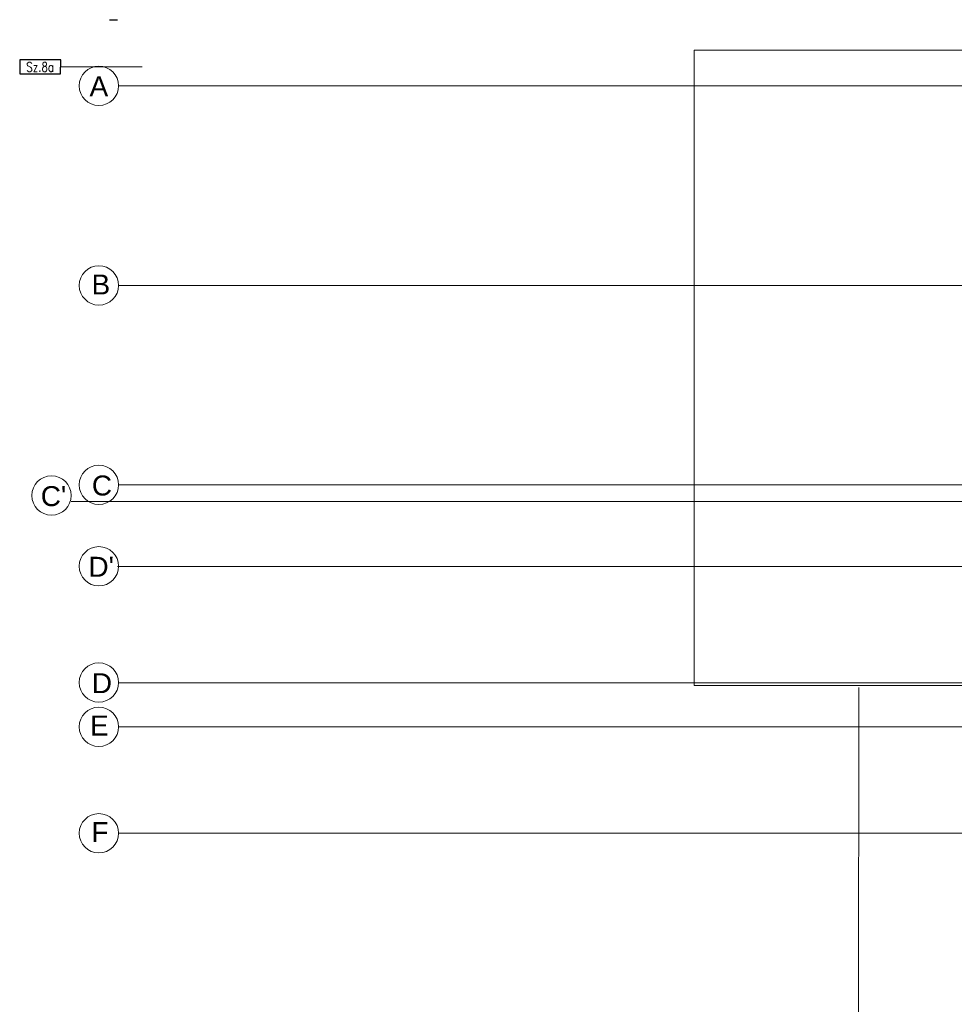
# Model space of a CAD drawing. Header units: millimetres. Extents: x -8884 to 95252, y -19446 to 55103.
# Tile 39 of 39: x -4351 to -1542, y -2756 to 204. Entities that reach past the tile are written whole.
import ezdxf
from ezdxf.enums import TextEntityAlignment as Align

# ---------------------------------------------------------------- set-up
doc = ezdxf.new("R2010")
doc.units = ezdxf.units.MM
doc.header["$LTSCALE"] = 1000
doc.header["$MEASUREMENT"] = 0
doc.linetypes.add('rzut dachu$0$ACAD_ISO04W100', pattern=[30, 24, -3, 0, -3])
doc.linetypes.add('rzut dachu$0$DASHDOTX2', pattern=[2, 1, -0.5, 0, -0.5])
for name, color, linetype, lineweight in [('rzut dachu$0$Arch_D-metki sciany', 254, 'Continuous', 15), ('rzut dachu$0$Arch_osie', 254, 'rzut dachu$0$DASHDOTX2', 5), ('rzut dachu$0$Arch_widok', 254, 'Continuous', 18)]:
    doc.layers.add(name, color=color, linetype=linetype, lineweight=lineweight)
doc.layers.add('rzut dachu$0$Arch_pomocnicza', color=254, linetype='rzut dachu$0$ACAD_ISO04W100')
doc.layers.add('rzut dachu$0$Arch_Zerowa', color=254, linetype='Continuous')
doc.styles.add('rzut dachu$0$ARIAL', font='arial.ttf')
doc.styles.add('rzut dachu$0$RomanS', font='simplex.shx')

# ---------------------------------------------------------------- blocks, each defined once
blk = doc.blocks.new('rzut dachu$0$WYK_SC')
at = {"layer": 'rzut dachu$0$Arch_Zerowa', "color": 0}
blk.add_lwpolyline([(130.2, 0), (130.2, 45), (0, 45), (0, 0), (130.2, 0)], dxfattribs=at)
at = {"layer": 'rzut dachu$0$Arch_Zerowa', "color": 0, "style": 'rzut dachu$0$RomanS', "width": 0.8}
blk.add_attdef('MM.01', text='', height=30, dxfattribs=at).set_placement((65.1, 7.1), align=Align.CENTER)
blk = doc.blocks.new('rzut dachu$0$OSIEAA')
at = {"layer": 'rzut dachu$0$Arch_osie', "color": 0, "linetype": 'rzut dachu$0$ACAD_ISO04W100', "ltscale": 5}
blk.add_line((-7673.8, -1444.8), (-13414.1, -1444.8), dxfattribs=at)
for points in [[(-13410.6, 0), (3149.2, 0)], [(-13410.6, -600), (2654.6, -600)], [(-13410.6, -1200), (2160, -1200)], [(-13553, -1250), (2160, -1250)], [(-931.8, -1794.4), (-13410.6, -1794.4)], [(-1405.9, -1927), (-13410.6, -1927)], [(164.8, -2247), (-13410.6, -2247)]]:
    blk.add_lwpolyline(points, dxfattribs=at)
at = {"layer": 'rzut dachu$0$Arch_osie', "color": 0, "linetype": 'Continuous', "lineweight": 0, "ltscale": 60}
for centre in [(-13469.8, 0), (-13469.8, -600), (-13469.8, -1199.6), (-13612.2, -1231.6), (-13469.8, -1444.4), (-13469.8, -1793.8), (-13469.8, -1927), (-13469.8, -2247)]:
    blk.add_circle(centre, 59.1, dxfattribs=at)
at = {"layer": 'rzut dachu$0$Arch_osie', "color": 8, "lineweight": 0, "ltscale": 60, "char_height": 60, "width": 51.003, "attachment_point": 1, "style": 'rzut dachu$0$ARIAL'}
for s, insert in [('{\\fArial|b0|i0|c238|p34;A}', (-13497.9, 28.8)), ('{\\fArial|b0|i0|c238|p34;B}', (-13491.8, -567.3)), ('{\\fArial|b0|i0|c238|p34;C}', (-13491, -1171.5)), ("{\\fArial|b0|i0|c238|p34;C'}", (-13644.5, -1203.5)), ("{\\fArial|b0|i0|c238|p34;D'}", (-13501.1, -1415.9)), ('{\\fArial|b0|i0|c238|p34;D}', (-13491, -1765.8)), ('{\\fArial|b0|i0|c238|p34;E}', (-13496.3, -1893.2)), ('{\\fArial|b0|i0|c238|p34;F}', (-13492.2, -2213.2))]:
    blk.add_mtext(s, dxfattribs=dict(at, insert=insert))
blk = doc.blocks.new('rzut dachu$0$osieA')
at = {"layer": 'rzut dachu$0$Arch_osie', "color": 0, "linetype": 'rzut dachu$0$ACAD_ISO04W100', "ltscale": 5}
blk.add_lwpolyline([(1440, -719.9), (1440, 3461)], dxfattribs=at)

msp = doc.modelspace()

# ---------------------------------------------------------------- linework, layer by layer
at = {"layer": 'rzut dachu$0$Arch_D-metki sciany'}
msp.add_line((-4227.5, 62.5), (-3982.2, 62.5), dxfattribs=at)
at = {"layer": 'rzut dachu$0$Arch_pomocnicza', "ltscale": 60}
msp.add_line((-4080.6, 204.4), (-4056.6, 204.4), dxfattribs=at)
at = {"layer": 'rzut dachu$0$Arch_widok'}
msp.add_lwpolyline([(-114.7, 100.6), (-114.7, 112.6), (-2324.1, 112.6), (-2324.1, -1797.4), (-127.2, -1797.4)], dxfattribs=at)

# ---------------------------------------------------------------- block references
at = {"layer": 'rzut dachu$0$Arch_D-metki sciany'}
ref = msp.add_blockref('rzut dachu$0$WYK_SC', (-4350.5, 41.4), dxfattribs=dict(at, xscale=0.9450001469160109, yscale=0.9450001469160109, zscale=1.575000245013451, rotation=359.9503090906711))
ref.add_attrib('MM.01', 'Sz.8a', dxfattribs={"layer": 'rzut dachu$0$Arch_Zerowa', "color": 8, "height": 28.35, "rotation": 359.9503, "style": 'rzut dachu$0$RomanS', "width": 0.8}).set_placement((-4289, 48), align=Align.CENTER)
at = {"layer": 'rzut dachu$0$Arch_osie'}
msp.add_blockref('rzut dachu$0$OSIEAA', (9357.3, 5.6), dxfattribs=at)
at = {"layer": 'rzut dachu$0$Arch_osie', "rotation": 359.9503742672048}
msp.add_blockref('rzut dachu$0$osieA', (-3272.3, -5263.2), dxfattribs=at)

doc.saveas('drawing.dxf')
